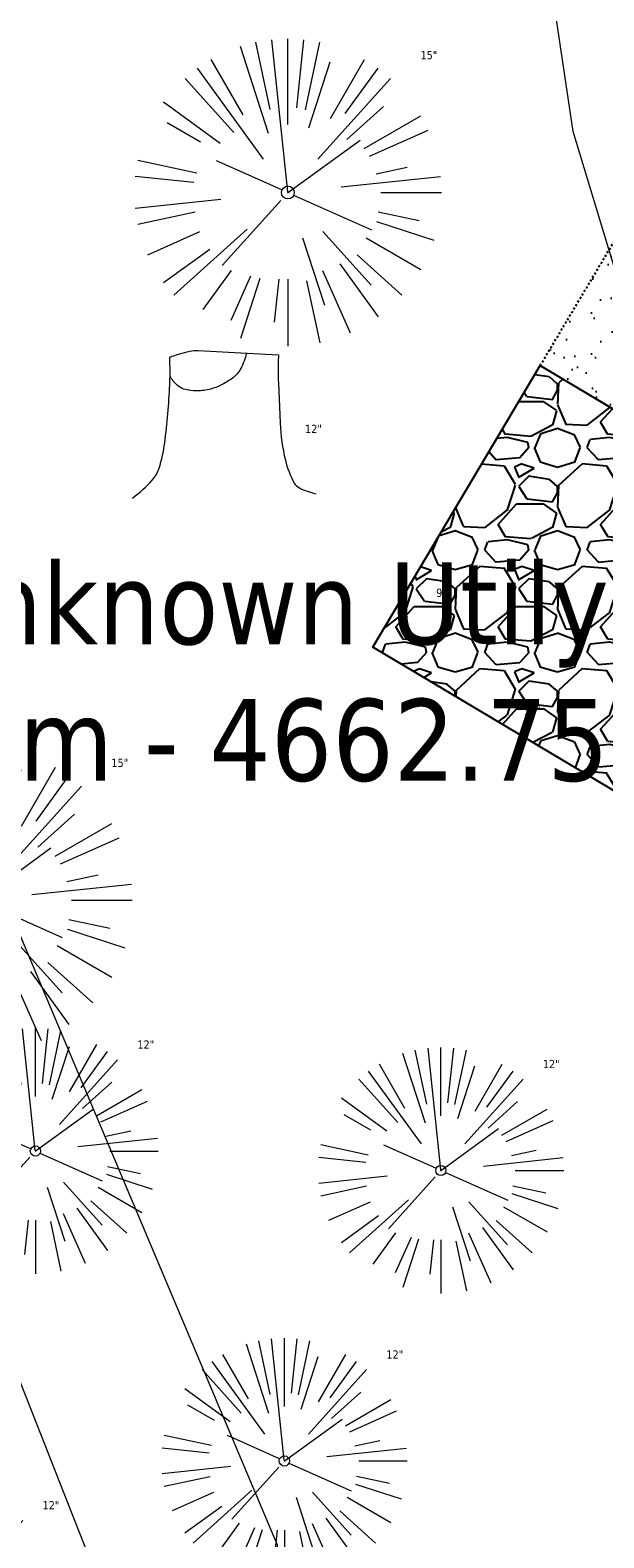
# Model space of a CAD drawing. Header units: feet. Extents: x 1133447 to 1140710, y 647622 to 649877.
# Tile 14 of 84: x 1134484 to 1134512, y 648567 to 648640. Entities that reach past the tile are written whole.
import ezdxf
from ezdxf import colors
from ezdxf.entities.mleader import LeaderData, LeaderLine
from ezdxf.lldxf.tags import DXFTag
from ezdxf.math import Vec2, Vec3

# ---------------------------------------------------------------- set-up
doc = ezdxf.new("R2010")
doc.units = ezdxf.units.FT
doc.header["$MEASUREMENT"] = 0
doc.linetypes.add('RAD', pattern=[0.13, 0.08, -0.05])
for name, color, linetype in [('C-CAMPSITE-PADS', 6, 'Continuous'), ('C-PRKG-GRVL', 8, 'Continuous'), ('C-ROAD-GRVL', 1, 'RAD'), ('C-SWLK-GRVL-PATT', 8, 'Continuous'), ('G-XREF', 7, 'Continuous')]:
    doc.layers.add(name, color=color, linetype=linetype)
doc.layers.add('V-ANNO-TEXT', color=7, linetype='Continuous', lineweight=13, plot=False)
for name, color, linetype, lineweight in [('V-SITE-VEGE', 8, 'Continuous', 18), ('V-SITE-VEGE-TEXT', 8, 'Continuous', 18), ('V-UTIL-POWR-LINE-UNDR', 8, 'EXIST_PROP POWER UNDERGROUND LINE 1', 15), ('V-UTIL-WATR-LINE', 8, 'WATER', 15)]:
    doc.layers.add(name, color=color, linetype=linetype, lineweight=lineweight)
doc.styles.add('SEI-Dim & Leader', font='tahoma.ttf')
doc.styles.get("Standard").update_dxf_attribs({"font": 'arial.ttf'})
tags = doc.linetypes.add('EXIST_PROP POWER UNDERGROUND LINE 1', pattern='A,1.5,-0.2,["P-UG",Standard,S=0.08,R=0,X=-0.1,Y=-0.04],-0.3', length=2).pattern_tags.tags
tags[6] = DXFTag(74, 10)
tags = doc.linetypes.add('WATER', pattern='A,1.5,-0.2,["W",Standard,S=0.08,R=0,X=-0.1,Y=-0.04],-0.05', length=1.75).pattern_tags.tags
tags[6] = DXFTag(74, 10)
pattern_1 = [(37.5, (0, 0), (-0.0629933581, 1.926823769), [0, -1.52, 0, -1.7, 0, -1.625]), (7.5, (0, 0), (1.7697767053, 2.822146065), [0, -0.82, 0, -1.37, 0, -0.525]), (327.5, (-1.23, 0), (3.1141418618, 0.0056590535), [0, -0.5, 0, -1.8, 0, -2.35]), (317.5, (-1.23, 0), (3.0061266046, 0.877675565), [0, -0.25, 0, -1.18, 0, -1.35])]

# ---------------------------------------------------------------- blocks, each defined once
blk = doc.blocks.new('V-SITE-VEGE-Coniferious Tree 2')
at = {"color": 0, "linetype": 'ByBlock'}
for p, q in [((-0.0003, 0.0026), (-0.0523, 0.4973)), ((0, 0.2219), (0, 0.5)), ((0.0289, 0.2753), (0.0522, 0.4973)), ((-0.0626, 0.1926), (-0.1545, 0.4755)), ((-0.0575, 0.2704), (-0.104, 0.4891)), ((0.0572, 0.2693), (0.1039, 0.4891)), ((-0.0791, 0.1089), (-0.2939, 0.4045)), ((-0.146, 0.2528), (-0.25, 0.433)), ((0.0685, 0.211), (0.1382, 0.4256)), ((0.1391, 0.2411), (0.25, 0.433)), ((0.1869, 0.2573), (0.2939, 0.4045)), ((-0.1757, 0.1951), (-0.3346, 0.3716)), ((0.0978, 0.1086), (0.3345, 0.3716)), ((-0.2201, 0.1599), (-0.4046, 0.2939)), ((0.192, 0.1729), (0.3116, 0.2806)), ((0.2488, 0.1436), (0.433, 0.25)), ((-0.2844, 0.1642), (-0.3931, 0.227)), ((0.2659, 0.1184), (0.4568, 0.2034)), ((-0.0009, -0.0007), (0.235, 0.1707)), ((-0.2961, 0.0629), (-0.4891, 0.1039)), ((-0.0199, 0.0089), (-0.2319, 0.1032)), ((-0.306, 0.0322), (-0.4973, 0.0523)), ((0.1731, 0.0182), (0.4972, 0.0523)), ((0.2873, 0.0611), (0.3885, 0.0826)), ((0.3025, 0), (0.5, 0)), ((-0.2183, -0.0229), (-0.4973, -0.0523)), ((-0.023, -0.0255), (-0.2138, -0.2374)), ((0.0185, -0.0083), (0.272, -0.1211)), ((-0.3022, -0.0642), (-0.4891, -0.1039)), ((0.2891, -0.094), (0.4755, -0.1545)), ((0.2936, -0.0624), (0.4274, -0.0908)), ((-0.2881, -0.1283), (-0.4568, -0.2034)), ((-0.132, -0.1189), (-0.3716, -0.3346)), ((0.1144, -0.1271), (0.2718, -0.3019)), ((-0.2545, -0.1849), (-0.4046, -0.2939)), ((0.0478, -0.1473), (0.1192, -0.3671)), ((0.2555, -0.1475), (0.433, -0.25)), ((0.1689, -0.2325), (0.2939, -0.4045)), ((0.2254, -0.2029), (0.3716, -0.3346)), ((-0.1843, -0.2536), (-0.2767, -0.3808)), ((-0.1214, -0.2725), (-0.1856, -0.4168)), ((-0.091, -0.2799), (-0.1545, -0.4755)), ((-0.0297, -0.2818), (-0.0443, -0.4216)), ((0, -0.2818), (0, -0.5)), ((0.061, -0.2873), (0.1039, -0.4891)), ((0.1131, -0.2541), (0.2033, -0.4568))]:
    blk.add_line(p, q, dxfattribs=at)
blk.add_circle((0, 0), 0.0208)
blk = doc.blocks.new('V-SITE-VEGE-Stump')
for points in [[(-0.1229, -0.0143, 0.052613), (-0.0986, 0.0077, 0.106195), (-0.0905, 0.0219, 0.044862), (-0.0837, 0.0527, 0.020074), (-0.0776, 0.1229, 0.011675), (-0.0773, 0.1364, 0.007866), (-0.0776, 0.1565)], [(-0.0776, 0.1565, -0.027668), (-0.0534, 0.1634, -0.067978), (-0.0432, 0.1643), (0.0086, 0.1616), (0.054, 0.1591)], [(0.0151, 0.1613, -0.082864), (0.0081, 0.142, -0.111324), (-0.0021, 0.1306, -0.039313), (-0.0159, 0.1223, -0.049197), (-0.028, 0.1177, -0.066002), (-0.0447, 0.1155, -0.070187), (-0.0604, 0.1177, -0.114859), (-0.0685, 0.1223, -0.075938), (-0.0773, 0.1332)], [(0.054, 0.1591, 0.004334), (0.0538, 0.1369, 0.008344), (0.054, 0.1254), (0.0561, 0.0762, 0.046252), (0.0624, 0.0317, 0.069625), (0.0733, 0.0038, 0.149725), (0.0794, -0.002, 0.058523), (0.0992, -0.0091)]]:
    blk.add_lwpolyline(points, format="xyb")
blk = doc.blocks.new('_Open90')
at = {"color": 0, "linetype": 'ByBlock', "lineweight": -2}
for p, q in [((-0.5, 0.5), (0, 0)), ((0, 0), (-1, 0)), ((0, 0), (-0.5, -0.5))]:
    blk.add_line(p, q, dxfattribs=at)
blk = doc.blocks.new('C_PBASE-PACTOLA_02403811')
at = {"layer": 'C-CAMPSITE-PADS'}
for points in [[(1134541.838, 648604.599), (1134533.654, 648590.851), (1134501.001, 648610.289), (1134509.186, 648624.037)], [(1134509.186, 648624.037), (1134541.838, 648604.599)]]:
    blk.add_lwpolyline(points, dxfattribs=at)
at = {"layer": 'C-ROAD-GRVL', "flags": 128}
blk.add_lwpolyline([(1134509.186, 648624.037), (1134517.37, 648637.785)], dxfattribs=at)
blk = doc.blocks.new('C_PHTCH-PACTOLA_02403811')
at = {"layer": 'C-PRKG-GRVL'}
h = blk.add_hatch(dxfattribs=at)
h.set_pattern_fill('AR-SAND', color=256)
h.set_pattern_definition(pattern_1)
edge = h.paths.add_edge_path()
edge.add_line((1134543.756, 648640.77), (1134501.19, 648666.109))
edge.add_line((1134501.19, 648666.109), (1134509.374, 648679.858))
edge.add_line((1134509.374, 648679.858), (1134541.812, 648660.548))
edge.add_arc((1134543.858, 648663.985), 4, 239.23493, 369.26933)
edge.add_arc((1135049.173, 648746.456), 508.001, 189.26933, 191.11676)
edge.add_line((1134550.704, 648648.508), (1134555.499, 648624.109))
edge.add_arc((1134530.968, 648619.288), 25, 11.11676, 59.23493)
h = blk.add_hatch(dxfattribs=at)
h.set_pattern_fill('AR-SAND', color=256)
h.set_pattern_definition(pattern_1)
edge = h.paths.add_edge_path()
edge.add_line((1134552.059, 648598.515), (1134509.186, 648624.037))
edge.add_line((1134509.186, 648624.037), (1134517.37, 648637.785))
edge.add_line((1134517.37, 648637.785), (1134549.808, 648618.475))
edge.add_arc((1134551.854, 648621.912), 4, 239.23493, 371.11676)
edge.add_line((1134555.779, 648622.684), (1134563.802, 648581.853))
edge.add_arc((1134539.271, 648577.033), 25, 11.11676, 59.23493)
at = {"layer": 'C-SWLK-GRVL-PATT'}
h = blk.add_hatch(dxfattribs=at)
h.set_pattern_fill('GRAVEL', color=256, scale=5)
h.set_pattern_definition([(228.012787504, (3.6, 5), (-40, -45), [0.67268, -66.595440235]), (184.969740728, (3.15, 4.5), (60, 5), [1.15434, -114.279623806]), (132.510447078, (2, 4.4), (50, -55), [0.81394, -80.58016298]), (267.273689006, (0.05, 3.15), (5, 100), [1.05119, -104.067790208]), (292.833654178, (0, 2.1), (-25, 60), [1.030775, -102.04686564]), (357.273689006, (0.4, 1.15), (-100, 5), [1.05119, -104.067790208]), (37.694240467, (1.45, 1.1), (-65, -50), [1.390145, -137.624242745]), (72.255328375, (2.55, 1.95), (35, 110), [1.31244, -129.931607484]), (121.429565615, (2.95, 3.2), (-40, 65), [1.05475, -104.420365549]), (175.23635831, (2.4, 4.1), (55, -5), [1.20416, -59.003812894]), (222.397437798, (1.2, 4.2), (-60, -55), [1.55724, -154.166875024]), (138.814074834, (5, 3.1), (-35, 30), [0.531505, -52.619224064]), (171.46923439, (4.6, 3.45), (65, -10), [1.011185, -100.10755708]), (225, (3.6, 3.6), (-6e-16, -5), [0.707105, -6.363962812]), (203.198590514, (3.25, 4.2), (25, 10), [0.38079, -37.69807553]), (291.80140949, (2.9, 4.05), (-5, 15), [0.538515, -26.387309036]), (30.96375653, (3.1, 3.55), (15, 10), [0.874645, -28.280114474]), (161.56505118, (3.85, 4), (10, -5), [0.632455, -15.1789333]), (16.389540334, (0, 4.05), (50, 15), [0.886, -87.714225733]), (70.346175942, (0.85, 4.3), (-20.00000000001, -55.00000000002), [0.743305, -73.587038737]), (293.198590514, (3.85, 5), (-10, 25), [0.761575, -37.31729053]), (343.610459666, (4.15, 4.3), (-50, 15), [0.886, -87.714225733]), (339.44395478, (0, 0.95), (-25, 10), [0.8544, -41.865618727]), (294.77514057, (0.8, 0.65), (-25, 55), [0.71589, -70.873215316]), (66.801409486, (3.9, 0), (10, 25), [0.761575, -37.31729053]), (17.354024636, (4.2, 0.7), (-65, -20), [0.838155, -82.977118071]), (69.44395478, (1.45, 0), (-10, -25), [0.4272, -42.292818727]), (101.30993247, (3.6, 0), (-5, 20), [0.25495, -25.240147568]), (165.96375653, (3.55, 0.25), (15, -5), [1.030775, -19.584753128]), (186.009005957, (2.55, 0.5), (50, 5), [0.95525, -94.569615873]), (303.69006753, (3.1, 3.1), (-5, 10), [0.72111, -17.306646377]), (353.157226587, (3.5, 2.5), (85, -10), [1.25897, -124.63781312]), (60.9453959, (4.75, 2.35), (-20, -35), [0.51478, -50.963370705]), (90, (5, 2.8), (-5, 5), [0.3, -4.7]), (120.256437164, (2.45, 0.65), (20, -35), [0.69462, -68.767599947]), (48.012787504, (2.1, 1.25), (40, 45), [1.34536, -65.922760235]), (0, (3, 2.25), (5, 5), [1.3, -3.7]), (325.30484647, (4.3, 2.25), (50, -35), [0.79057, -78.266371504]), (254.0546041, (4.95, 1.8), (-5, -20), [0.72801, -35.672539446]), (207.645975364, (4.75, 1.1), (-95, -50), [1.185325, -117.347370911]), (175.42607874, (3.7, 0.55), (-65, 5), [1.253995, -124.14536704])])
h.paths.add_polyline_path([(1134509.186, 648624.037), (1134501.001, 648610.289), (1134533.654, 648590.851), (1134541.838, 648604.599)])
blk = doc.blocks.new('C_XBASE-PACTOLA_02403811')
at = {"layer": 'V-UTIL-POWR-LINE-UNDR', "flags": 128}
for points in [[(1134480.128, 648231.491), (1134494.996, 648496.169), (1134496.355, 648566.444), (1134464.634, 648641.533), (1134459.677, 648691.598), (1134473.793, 648747.277), (1134487.669, 648772.876), (1134492.622, 648802.572), (1134496.091, 648841.019), (1134500.796, 648860.321), (1134494.587, 648928.38), (1134495.611, 649027.118), (1134495.955, 649106.737), (1134599.221, 649131.498), (1134637.553, 649168.542), (1134656.34, 649214.885), (1134694.635, 649279.085), (1134746.478, 649319.733), (1134803.106, 649342.846), (1134848.625, 649349.478), (1134877.799, 649337.897), (1134908.973, 649315.133), (1134965.724, 649315.532), (1135021.655, 649297.834), (1135074.571, 649267.299), (1135109.815, 649210.949), (1135119.856, 649164.359), (1135144.601, 649102.15)], [(1134473.065, 648231.485), (1134478.456, 648413.899), (1134486.336, 648507.967), (1134488.001, 648563.715), (1134458.972, 648637.478), (1134452.335, 648694.364), (1134469.756, 648757.01), (1134484.27, 648785.604), (1134490.079, 648837.103), (1134491.323, 648874.399), (1134488.843, 648927.995), (1134492.851, 649108.173)]]:
    blk.add_lwpolyline(points, dxfattribs=at)
at = {"layer": 'V-UTIL-WATR-LINE', "flags": 128}
blk.add_lwpolyline([(1134533.417, 648547.604), (1134534.843, 648556.084), (1134510.788, 648635.474), (1134497.967, 648721.634), (1134522.21, 648792.11)], dxfattribs=at)
at = {"layer": 'V-SITE-VEGE'}
for name, p, xscale, yscale, zscale in [('V-SITE-VEGE-Coniferious Tree 2', (1134496.858, 648632.488), 14.99981880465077, 14.99981880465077, 14.99981880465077), ('V-SITE-VEGE-Stump', (1134494.219, 648618.148), 40.31522404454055, 40.31522404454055, 40.31522404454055), ('V-SITE-VEGE-Coniferious Tree 2', (1134481.758, 648597.934), 14.99981880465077, 14.99981880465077, 14.99981880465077)]:
    blk.add_blockref(name, p, dxfattribs=dict(at, xscale=xscale, yscale=yscale, zscale=zscale))
at = {"layer": 'V-SITE-VEGE', "xscale": 11.99985504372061, "yscale": 11.99985504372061, "zscale": 11.99985504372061, "rotation": 8.537736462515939e-07}
for p in [(1134484.525, 648585.686), (1134504.332, 648584.735), (1134496.687, 648570.553), (1134479.892, 648563.192)]:
    blk.add_blockref('V-SITE-VEGE-Coniferious Tree 2', p, dxfattribs=at)
at = {"layer": 'V-SITE-VEGE-TEXT', "char_height": 0.4, "attachment_point": 7, "style": 'SEI-Dim & Leader'}
for s, insert in [('15"', (1134503.337, 648638.988)), ('12"', (1134497.697, 648620.748)), ('9"', (1134504.103, 648612.738)), ('12"', (1134508.38, 648606.999)), ('15"', (1134488.237, 648604.434)), ('12"', (1134489.509, 648590.686)), ('12"', (1134509.316, 648589.735)), ('12"', (1134501.671, 648575.553)), ('12"', (1134484.876, 648568.192))]:
    blk.add_mtext(s, dxfattribs=dict(at, insert=insert))
at = {"layer": 'V-ANNO-TEXT'}
ml = blk.add_multileader_mtext('Standard', dxfattribs=at)
ml.set_content('Unknown Utily\\PRim - 4662.75', color=256, style='SEI-Dim & Leader')
ml.set_leader_properties(color=256, linetype='ByLayer', lineweight=-1)
ml.set_arrow_properties(name='OPEN90')
ml.build(insert=Vec2(0, 0))
ml.multileader.update_dxf_attribs({"text_left_attachment_type": 2, "text_right_attachment_type": 2, "dogleg_length": 0.1, "arrow_head_size": 3.2, "scale": 40})
ctx = ml.context
ctx.base_point, ctx.scale, ctx.arrow_head_size, ctx.plane_origin = Vec3(1134475.866, 648608.927), 40, 3.2, Vec3(1134529.479, 648634.721)
ctx.left_attachment, ctx.right_attachment, ctx.text_align_type = 2, 2, 2
notes = []
notes.append((ctx, [(0, (1, 1, 0), (1134518.537, 648608.927), (-1, 0), 4, [(0, [(1134528.533, 648632.364)], 0, [])])]))
ctx.mtext.insert, ctx.mtext.alignment, ctx.mtext.flow_direction = Vec3(1134512.537, 648614.434), 3, 5
for ctx, leaders in notes:
    for number, flags, end, landing, length, lines in leaders:
        leader = LeaderData()
        leader.index, (leader.has_last_leader_line, leader.has_dogleg_vector, leader.attachment_direction) = number, flags
        leader.last_leader_point, leader.dogleg_vector, leader.dogleg_length = Vec3(end), Vec3(landing), length
        for number, points, colour, breaks in lines:
            line = LeaderLine()
            line.index, line.vertices, line.color, line.breaks = number, Vec3.list(points), colors.encode_raw_color(colour), breaks
            leader.lines.append(line)
        ctx.leaders.append(leader)

msp = doc.modelspace()

# ---------------------------------------------------------------- block references
at = {"layer": 'G-XREF'}
msp.add_blockref('C_XBASE-PACTOLA_02403811', (0, 0), dxfattribs=at)

# ---------------------------------------------------------------- next in the draw order: block references
for name in ['C_PBASE-PACTOLA_02403811', 'C_PHTCH-PACTOLA_02403811']:
    msp.add_blockref(name, (0, 0), dxfattribs=at)

doc.saveas('drawing.dxf')
